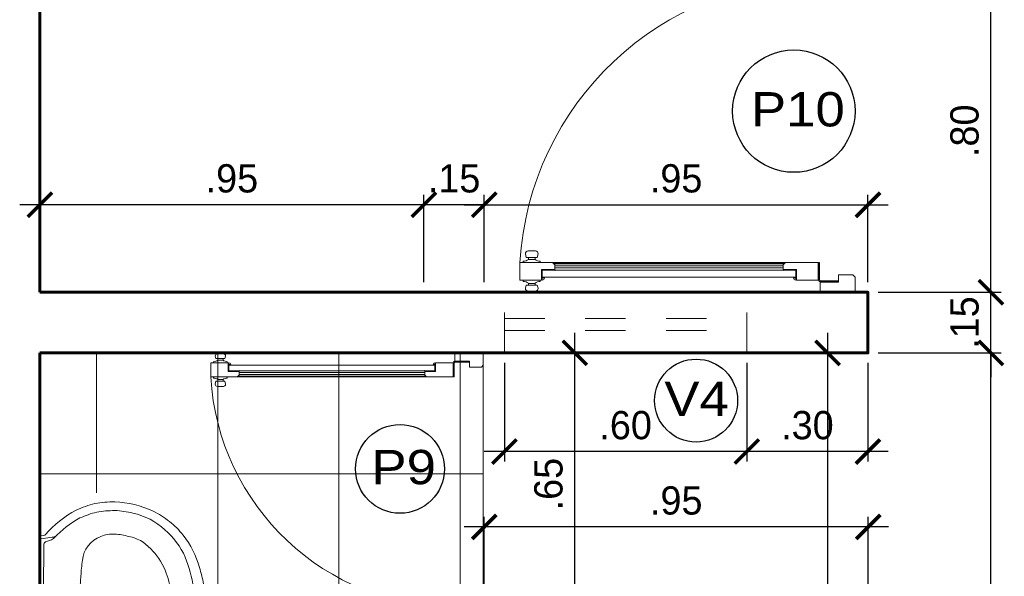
# Model space of a CAD drawing. Header units: metres. Extents: x -13 to 533, y -25 to 219.
# Tile 28 of 99: x 14.53 to 16.97, y 7.5 to 8.88. Entities that reach past the tile are written whole.
import ezdxf

# ---------------------------------------------------------------- set-up
doc = ezdxf.new("R2010")
doc.units = ezdxf.units.M
doc.linetypes.add('HIDDEN', pattern=[0.375, 0.25, -0.125])
for name, color, linetype, lineweight in [('COTAS', 4, 'Continuous', 13), ('LAYER2', 1, 'Continuous', 20), ('Pluma 0.2', 252, 'Continuous', 20), ('PLUMA 0.8', 1, 'Continuous', 60), ('SANITARIOS', 54, 'Continuous', 18), ('VANOS', 254, 'Continuous', 20)]:
    doc.layers.add(name, color=color, linetype=linetype, lineweight=lineweight)
doc.layers.add('PLUMA 0.05', color=7, linetype='Continuous', lineweight=5, true_color=0x9c9c9c)
doc.layers.add('TEXTURAS', color=7, linetype='Continuous', lineweight=5, true_color=0x8a8a8a)
doc.styles.add('STYLE1', font='arial.ttf', dxfattribs={"height": 0.3})
doc.styles.add('TEXTOCENT', font='GOTHIC.TTF')
doc.dimstyles.new('PLANTA50', dxfattribs={"dimscale": 0.5, "dimtxt": 0.2, "dimasz": 0.15, "dimexe": 0.1, "dimexo": 0.1, "dimgap": 0.1, "dimtad": 2, "dimzin": 7, "dimdsep": 46, "dimtxsty": 'TEXTOCENT', "dimblk": 'ARCHTICK', "dimcen": 0.2, "dimdle": 0.1, "dimclrd": 8, "dimclre": 8, "dimclrt": 256, "dimaunit": 1, "dimadec": 0, "dimazin": 0, "dimtfac": 1, "dimtix": 1, "dimtmove": 2, "dimatfit": 3, "dimldrblk": 'ARCHTICK', "dimfxl": 1, "dimtolj": 1, "dimtzin": 0, "dimarcsym": 0})

# ---------------------------------------------------------------- blocks, each defined once
blk = doc.blocks.new('2P-ACQUABELL')
at = {"layer": 'SANITARIOS'}
for p, q in [((-0.2215, -0.0335), (-0.2224, -0.0408)), ((-0.2175, -0.03), (0.2175, -0.03)), ((-0.2134, -0.0335), (-0.2174, -0.0638)), ((-0.2051, -0.0455), (-0.2096, -0.0595)), ((0.2051, -0.0455), (0.2096, -0.0595)), ((0.2134, -0.0335), (0.2174, -0.0638)), ((0.2215, -0.0335), (0.2224, -0.0408))]:
    blk.add_line(p, q, dxfattribs=at)
for centre, radius in [((0, -0.089), 0.015), ((0, -0.215), 0.0325), ((0, -0.215), 0.023)]:
    blk.add_circle(centre, radius, dxfattribs=at)
for centre, radius, start, end in [((-0.0249, -0.2739), 0.3038, 131.1373, 151.6384), ((-0.2294, -0.0399), 0.007, 311.1373, 352.4054), ((-0.2175, -0.034), 0.004, 90, 172.4054), ((-0.2094, -0.034), 0.004, 90, 172.4054), ((-0.1972, -0.0499), 0.009, 90.5514, 150.4426), ((0, -20.5436), 20.5036, 89.44861, 90.55139), ((0.1972, -0.0499), 0.009, 29.5574, 89.4486), ((0.2094, -0.034), 0.004, 7.5946, 90), ((0.2175, -0.034), 0.004, 7.5946, 90), ((0.2294, -0.0399), 0.007, 187.5946, 228.8627), ((0.0249, -0.2739), 0.3038, 28.3616, 48.8627), ((-0.0249, -0.2739), 0.2798, 133.0884, 151.4601), ((-0.2412, -0.0606), 0.024, 315.3999, 352.4054), ((-0.2324, -0.0521), 0.024, 313.0884, 341.9333), ((0.2324, -0.0521), 0.024, 198.0667, 226.9116), ((0.0249, -0.2739), 0.2798, 28.5399, 46.9116), ((0.2412, -0.0606), 0.024, 187.5946, 224.6001), ((-0.0075, -0.2576), 0.3122, 155.7961, 165.8494), ((0.0075, -0.2576), 0.3122, 14.1506, 24.2039), ((-0.0075, -0.2576), 0.2882, 155.9695, 165.6766), ((-0.1469, -0.2242), 0.0776, 95.375, 159.6774), ((-0.0888, -0.5935), 0.4512, 92.8254, 98.3234), ((0.0309, -2.1427), 2.0049, 90.8834, 94.0611), ((-0.0309, -2.1427), 2.0049, 85.9389, 89.1166), ((0.0888, -0.5935), 0.4512, 81.6766, 87.1746), ((0.1469, -0.2242), 0.0776, 20.3226, 84.625), ((0.0075, -0.2576), 0.2882, 14.3234, 24.0305), ((0, -0.236), 0.315, 170, 180), ((0, -0.236), 0.291, 170.1713, 179.8942), ((0, -0.236), 0.291, 0.1058, 9.8287), ((0, -0.236), 0.315, 360, 10), ((-0.1434, -0.2297), 0.0829, 156.9322, 184.3334), ((0.1434, -0.2297), 0.0829, 355.6666, 23.0678), ((-0.0334, -0.2234), 0.2819, 182.5589, 204.7332), ((-0.0334, -0.2234), 0.2579, 182.6778, 182.7973), ((-0.093, -0.2325), 0.198, 181.0271, 195.6927), ((-0.0838, -0.2324), 0.1422, 181.4363, 197.2981), ((0.0838, -0.2324), 0.1422, 342.7019, 358.5637), ((0.093, -0.2325), 0.198, 344.3073, 358.9729), ((0.0334, -0.2234), 0.2819, 335.2668, 357.4411), ((0.0334, -0.2234), 0.2579, 357.2027, 357.3222), ((-0.1069, -0.2497), 0.1804, 191.6033, 223.3179), ((-0.1188, -0.257), 0.1023, 189.9961, 211.8152), ((0.1188, -0.257), 0.1023, 328.1848, 350.0039), ((0.1069, -0.2497), 0.1804, 316.6821, 348.3967), ((-0.0923, -0.2367), 0.1356, 213.1837, 229.6305), ((0.0923, -0.2367), 0.1356, 310.3695, 326.8163), ((-0.0964, -0.2501), 0.2135, 205.2834, 219.6859), ((-0.0645, -0.2208), 0.166, 225.857, 250.8658), ((0.0645, -0.2208), 0.166, 289.1342, 314.143), ((0.0964, -0.2501), 0.2135, 320.3141, 334.7166), ((-0.0773, -0.2365), 0.2113, 220.4156, 246.175), ((-0.017, -0.0764), 0.3181, 251.3145, 262.8177), ((0.017, -0.0764), 0.3181, 277.1823, 288.6855), ((0.0773, -0.2365), 0.2113, 293.825, 319.5844), ((-0.0969, -0.2606), 0.2066, 217.5489, 232.134), ((0.0256, 0.3708), 0.7672, 263.8332, 268.0847), ((-0.0256, 0.3708), 0.7672, 271.9153, 276.1668), ((0.0969, -0.2606), 0.2066, 307.866, 322.4511), ((-0.0691, -0.2296), 0.2481, 231.4624, 254.7164), ((-0.0011, -0.011), 0.4489, 248.9077, 260.0029), ((0.0011, -0.011), 0.4489, 279.9971, 291.0923), ((0.0691, -0.2296), 0.2481, 285.2836, 308.5376), ((-0.0007, 0.0611), 0.5201, 261.3387, 270.0751), ((0.0007, 0.0611), 0.5201, 269.9249, 278.6613), ((0.0048, -0.0072), 0.4823, 253.2133, 258.7957), ((-0.0338, -0.2315), 0.2548, 257.5119, 267.6876), ((-0.3302, -7.7988), 7.3182, 87.41394, 87.75957), ((0.3302, -7.7988), 7.3182, 92.24043, 92.58606), ((0.0338, -0.2315), 0.2548, 272.3124, 282.4881), ((-0.0048, -0.0072), 0.4823, 281.2043, 286.7867)]:
    blk.add_arc(centre, radius, start, end, dxfattribs=at)
blk = doc.blocks.new('A$C387263C3')
at = {"layer": 'PLUMA 0.05', "lineweight": 9}
blk.add_arc((0.0378, 0.108), 0.9309, 0, 86.6744, dxfattribs=at)
at = {"layer": 'Pluma 0.2', "lineweight": 9}
for p, q in [((0.0918, 1.0373), (0.0378, 1.0373)), ((0.0378, 1.0373), (0.0918, 1.0373)), ((0.0378, 0.9705), (0.0378, 1.0373)), ((0.0918, 1.0373), (0.0378, 1.0373)), ((0.0378, 1.0373), (0.0918, 1.0373)), ((0.0378, 0.9705), (0.0378, 1.0373)), ((0.0918, 0.9362), (0.0918, 1.0373)), ((0.0918, 0.9362), (0.0918, 1.0373)), ((0.0035, 0.9893), (0.0035, 1.0121)), ((0.0035, 0.9893), (0.0035, 1.0121)), ((0.0216, 1.018), (0.0123, 1.0203)), ((0.0216, 1.018), (0.0123, 1.0203)), ((0.0216, 0.9835), (0.0216, 1.018)), ((0.0216, 0.9835), (0.0216, 1.018)), ((0.0216, 1.0109), (0.0277, 1.0109)), ((0.0216, 1.0109), (0.0277, 1.0109)), ((0.0277, 0.9906), (0.0277, 1.0109)), ((0.0277, 0.9906), (0.0277, 1.0109)), ((0.0334, 1.027), (0.0378, 1.027)), ((0.0334, 1.027), (0.0378, 1.027)), ((0.0962, 1.027), (0.0918, 1.027)), ((0.0962, 1.027), (0.0918, 1.027)), ((0.108, 1.0109), (0.1019, 1.0109)), ((0.1019, 0.9906), (0.1019, 1.0109)), ((0.108, 1.0109), (0.1019, 1.0109)), ((0.1019, 0.9906), (0.1019, 1.0109)), ((0.108, 1.018), (0.1192, 1.0203)), ((0.108, 1.018), (0.1192, 1.0203)), ((0.108, 0.9835), (0.108, 1.018)), ((0.108, 0.9835), (0.108, 1.018)), ((0.128, 0.9893), (0.128, 1.0121)), ((0.128, 0.9893), (0.128, 1.0121)), ((0.0005, 0.997), (0.0005, 1.0044)), ((0.0005, 1.0044), (0.0035, 1.0044)), ((0.0005, 0.997), (0.0005, 1.0044)), ((0.0005, 1.0044), (0.0035, 1.0044)), ((0.0035, 0.997), (0.0005, 0.997)), ((0.0035, 0.997), (0.0005, 0.997)), ((0.0035, 1.0044), (0.0035, 0.997)), ((0.0035, 1.0044), (0.0035, 0.997)), ((0.0216, 0.9835), (0.0123, 0.9812)), ((0.0216, 0.9835), (0.0123, 0.9812)), ((0.0216, 0.9906), (0.0277, 0.9906)), ((0.0216, 0.9906), (0.0277, 0.9906)), ((0.108, 0.9906), (0.1019, 0.9906)), ((0.108, 0.9906), (0.1019, 0.9906)), ((0.108, 0.9835), (0.1192, 0.9812)), ((0.108, 0.9835), (0.1192, 0.9812)), ((0.0334, 0.9744), (0.0378, 0.9744)), ((0.0334, 0.9744), (0.0378, 0.9744)), ((0.0706, 0.9705), (0.0378, 0.9705)), ((0.0706, 0.9705), (0.0378, 0.9705)), ((0.0447, 0.9683), (0.0378, 0.9683)), ((0.0447, 0.9683), (0.0378, 0.9683)), ((0.0447, 0.9614), (0.0447, 0.9683)), ((0.0447, 0.9614), (0.0447, 0.9683)), ((0.0468, 0.9683), (0.0684, 0.9683)), ((0.0684, 0.9683), (0.0468, 0.9683)), ((0.0468, 0.5394), (0.0468, 0.9683)), ((0.0468, 0.514), (0.0468, 0.9683)), ((0.0468, 0.9683), (0.0684, 0.9683)), ((0.0684, 0.9683), (0.0468, 0.9683)), ((0.0468, 0.5394), (0.0468, 0.9683)), ((0.0468, 0.514), (0.0468, 0.9683)), ((0.0684, 0.9293), (0.0684, 0.9683)), ((0.0684, 0.9293), (0.0684, 0.9683)), ((0.0706, 0.9293), (0.0706, 0.9705)), ((0.0706, 0.9293), (0.0706, 0.9705)), ((0.0962, 0.9744), (0.0918, 0.9744)), ((0.0962, 0.9744), (0.0918, 0.9744)), ((0.0684, 0.9293), (0.0676, 0.9285)), ((0.0684, 0.9293), (0.0676, 0.9285)), ((0.0684, 0.9276), (0.0676, 0.9285)), ((0.0684, 0.9276), (0.0676, 0.9285)), ((0.0684, 0.5394), (0.0684, 0.9276)), ((0.0684, 0.514), (0.0684, 0.9276)), ((0.0684, 0.5394), (0.0684, 0.9276)), ((0.0684, 0.514), (0.0684, 0.9276)), ((0.0849, 0.9293), (0.0706, 0.9293)), ((0.0849, 0.9293), (0.0706, 0.9293)), ((0.0754, 0.2225), (0.0754, 0.9293)), ((0.0754, 0.2225), (0.0754, 0.9293)), ((0.0818, 0.2225), (0.0818, 0.9293)), ((0.0818, 0.2225), (0.0818, 0.9293)), ((0.0849, 0.9293), (0.0918, 0.9362)), ((0.0849, 0.9293), (0.0918, 0.9362)), ((0.0882, 0.2193), (0.0882, 0.9325)), ((0.0882, 0.2193), (0.0882, 0.9325)), ((0.09, 0.2174), (0.09, 0.9344)), ((0.09, 0.2174), (0.09, 0.9344)), ((0.0918, 0.2156), (0.0918, 0.9362)), ((0.0918, 0.2156), (0.0918, 0.9362)), ((0.0468, 0.5394), (0.0468, 0.1835)), ((0.0468, 0.5394), (0.0468, 0.1835)), ((0.0684, 0.5394), (0.0684, 0.2242)), ((0.0684, 0.5394), (0.0684, 0.2242)), ((0.0468, 0.514), (0.0468, 0.1835)), ((0.0468, 0.514), (0.0468, 0.1835)), ((0.0684, 0.514), (0.0684, 0.2242)), ((0.0684, 0.514), (0.0684, 0.2242)), ((0.0684, 0.2242), (0.0676, 0.2233)), ((0.0684, 0.2242), (0.0676, 0.2233)), ((0.0684, 0.2225), (0.0676, 0.2233)), ((0.0684, 0.2225), (0.0676, 0.2233)), ((0.0684, 0.2225), (0.0684, 0.1835)), ((0.0684, 0.2225), (0.0684, 0.1835)), ((0.0706, 0.2225), (0.0706, 0.1813)), ((0.0849, 0.2225), (0.0706, 0.2225)), ((0.0706, 0.2225), (0.0706, 0.1813)), ((0.0849, 0.2225), (0.0706, 0.2225)), ((0.0849, 0.2225), (0.0918, 0.2156)), ((0.0849, 0.2225), (0.0918, 0.2156)), ((0.0918, 0.2156), (0.0918, 0.1145)), ((0.0918, 0.2156), (0.0918, 0.1145)), ((0.0447, 0.1835), (0.0378, 0.1835)), ((0.0447, 0.1835), (0.0378, 0.1835)), ((0.0447, 0.1904), (0.0447, 0.1835)), ((0.0447, 0.1904), (0.0447, 0.1835)), ((0.0468, 0.1835), (0.0684, 0.1835)), ((0.0684, 0.1835), (0.0468, 0.1835)), ((0.0468, 0.1835), (0.0684, 0.1835)), ((0.0684, 0.1835), (0.0468, 0.1835)), ((0.0378, 0.1813), (0.0378, 0.1145)), ((0.0706, 0.1813), (0.0378, 0.1813)), ((0.0378, 0.1813), (0.0378, 0.1145)), ((0.0706, 0.1813), (0.0378, 0.1813)), ((0, 0), (0, 0.108)), ((0, 0.108), (0.0313, 0.108)), ((0, 0), (0, 0.108)), ((0, 0.108), (0.0313, 0.108)), ((0.0313, 0.0518), (0.0313, 0.108)), ((0.0313, 0.0518), (0.0313, 0.108)), ((0.0335, 0.054), (0.0335, 0.108)), ((0.0335, 0.108), (0.0356, 0.108)), ((0.0335, 0.054), (0.0335, 0.108)), ((0.0335, 0.108), (0.0356, 0.108)), ((0.0356, 0.054), (0.0356, 0.108)), ((0.0356, 0.054), (0.0356, 0.108)), ((0.0918, 0.1145), (0.0378, 0.1145)), ((0.0378, 0.1145), (0.0918, 0.1145)), ((0.0918, 0.1145), (0.0378, 0.1145)), ((0.0378, 0.1145), (0.0918, 0.1145)), ((0.0378, 0.1102), (0.0378, 0.1123)), ((0.0918, 0.1123), (0.0378, 0.1123)), ((0.0378, 0.1102), (0.0378, 0.1123)), ((0.0918, 0.1123), (0.0378, 0.1123)), ((0.0378, 0.1102), (0.0918, 0.1102)), ((0.0378, 0.1102), (0.0918, 0.1102)), ((0.0918, 0.1123), (0.0918, 0.1102)), ((0.0918, 0.1123), (0.0918, 0.1102)), ((0.9687, 0.0518), (0.9687, 0.108)), ((1, 0.108), (0.9687, 0.108)), ((0.9687, 0.0518), (0.9687, 0.108)), ((1, 0.108), (0.9687, 0.108)), ((1, 0), (1, 0.108)), ((1, 0), (1, 0.108)), ((0.0313, 0.0518), (0.054, 0.0518)), ((0.0313, 0.0518), (0.054, 0.0518)), ((0.0356, 0.054), (0.0335, 0.054)), ((0.0356, 0.054), (0.0335, 0.054)), ((0.054, 0.0069), (0.054, 0.0518)), ((0.054, 0.0069), (0.054, 0.0518)), ((0.9687, 0.0518), (0.946, 0.0518)), ((0.946, 0.0069), (0.946, 0.0518)), ((0.9687, 0.0518), (0.946, 0.0518)), ((0.946, 0.0069), (0.946, 0.0518)), ((0, 0), (0.0471, 0)), ((0, 0), (0.0471, 0)), ((0.0471, 0), (0.054, 0.0069)), ((0.0471, 0), (0.054, 0.0069)), ((0.9529, 0), (0.946, 0.0069)), ((0.9529, 0), (0.946, 0.0069)), ((1, 0), (0.9529, 0)), ((1, 0), (0.9529, 0))]:
    blk.add_line(p, q, dxfattribs=at)
for centre, major_axis, ratio, start_param, end_param in [((0.0116, 1.0121), (0.00575, 0.00575), 1, 0.703792, 2.356194), ((0.0116, 1.0121), (0.00575, 0.00575), 1, 0.703792, 2.356194), ((0.0078, 1.0271), (0.0182, 0.0182), 1, -1.468973, -0.787147), ((0.0078, 1.0271), (0.0182, 0.0182), 1, -1.468973, -0.787147), ((0.1218, 1.0271), (0.0182, -0.0182), 1, 3.92874, 4.610566), ((0.1218, 1.0271), (0.0182, -0.0182), 1, 3.92874, 4.610566), ((0.1198, 1.0121), (0.00575, 0.00575), 1, -0.785398, 0.867005), ((0.1198, 1.0121), (0.00575, 0.00575), 1, -0.785398, 0.867005), ((0.0116, 0.9893), (0.00575, -0.00575), 1, 3.926991, 5.579394), ((0.0116, 0.9893), (0.00575, -0.00575), 1, 3.926991, 5.579394), ((0.0078, 0.9744), (0.0182, -0.0182), 1, 0.787147, 1.468973), ((0.0078, 0.9744), (0.0182, -0.0182), 1, 0.787147, 1.468973), ((0.1218, 0.9744), (0.0182, 0.0182), 1, 1.672619, 2.354445), ((0.1218, 0.9744), (0.0182, 0.0182), 1, 1.672619, 2.354445), ((0.1198, 0.9893), (0.00575, -0.00575), 1, 5.41618, 7.068584), ((0.1198, 0.9893), (0.00575, -0.00575), 1, 5.41618, 7.068584), ((0.0447, 0.9683), (0.00485, -0.00485), 1, 3.926991, 5.497787), ((0.0447, 0.9683), (0.00485, -0.00485), 1, 3.926991, 5.497787), ((0.0447, 0.1835), (0.00485, 0.00485), 1, 0.785398, 2.356194), ((0.0447, 0.1835), (0.00485, 0.00485), 1, 0.785398, 2.356194), ((0.0356, 0.1102), (0.00153, 0.00153), 0.999998, 2.531896, 8.815081), ((0.0356, 0.1102), (0.00153, 0.00153), 0.999998, 2.531896, 8.815081)]:
    blk.add_ellipse(centre, major_axis=major_axis, ratio=ratio, start_param=start_param, end_param=end_param, dxfattribs=at)
blk = doc.blocks.new('_ARCHTICK')
at = {"color": 0, "linetype": 'ByBlock', "const_width": 0.15}
blk.add_lwpolyline([(-0.5, -0.5), (0.5, 0.5)], dxfattribs=at)
blk = doc.blocks.new('*D262')
at = {"layer": 'COTAS', "color": 251, "linetype": 'Continuous', "lineweight": -2, "transparency": 16777216}
for p, q in [((15.5306, 8.225), (15.5306, 8.4417)), ((15.68, 8.225), (15.68, 8.4417)), ((15.5306, 8.4167), (15.4706, 8.4167)), ((15.68, 8.4167), (15.5306, 8.4167)), ((15.68, 8.4167), (15.74, 8.4167))]:
    blk.add_line(p, q, dxfattribs=at)
at = {"layer": 'Defpoints', "color": 0, "linetype": 'Continuous', "lineweight": 5, "transparency": 16777216}
for p in [(15.5306, 8.4167), (15.5306, 8.2), (15.68, 8.2)]:
    blk.add_point(p, dxfattribs=at)
at = {"layer": 'COTAS', "color": 251, "linetype": 'Continuous', "lineweight": -2, "transparency": 16777216, "xscale": 0.06, "yscale": 0.06, "zscale": 0.06}
blk.add_blockref('_ARCHTICK', (15.5306, 8.4167), dxfattribs=at)
at = {"layer": 'COTAS', "color": 251, "linetype": 'Continuous', "lineweight": -2, "transparency": 16777216, "xscale": 0.06, "yscale": 0.06, "zscale": 0.06, "rotation": 180}
blk.add_blockref('_ARCHTICK', (15.68, 8.4167), dxfattribs=at)
at = {"layer": 'COTAS', "color": 2, "linetype": 'Continuous', "lineweight": 5, "transparency": 16777216, "insert": (15.6053, 8.4817), "char_height": 0.07, "attachment_point": 5}
blk.add_mtext('\\A1;.15', dxfattribs=at)
blk = doc.blocks.new('*D263')
at = {"layer": 'COTAS', "color": 251, "linetype": 'Continuous', "lineweight": -2, "transparency": 16777216}
for p, q in [((14.58, 8.2226), (14.58, 8.4417)), ((15.5306, 8.225), (15.5306, 8.4417)), ((15.5806, 8.4167), (14.53, 8.4167))]:
    blk.add_line(p, q, dxfattribs=at)
at = {"layer": 'Defpoints', "color": 0, "linetype": 'Continuous', "lineweight": 5, "transparency": 16777216}
for p in [(14.58, 8.4167), (14.58, 8.1976), (15.5306, 8.2)]:
    blk.add_point(p, dxfattribs=at)
at = {"layer": 'COTAS', "color": 251, "linetype": 'Continuous', "lineweight": -2, "transparency": 16777216, "xscale": 0.06, "yscale": 0.06, "zscale": 0.06, "rotation": 180}
blk.add_blockref('_ARCHTICK', (14.58, 8.4167), dxfattribs=at)
at = {"layer": 'COTAS', "color": 251, "linetype": 'Continuous', "lineweight": -2, "transparency": 16777216, "xscale": 0.06, "yscale": 0.06, "zscale": 0.06}
blk.add_blockref('_ARCHTICK', (15.5306, 8.4167), dxfattribs=at)
at = {"layer": 'COTAS', "color": 2, "linetype": 'Continuous', "lineweight": 5, "transparency": 16777216, "insert": (15.0553, 8.4817), "char_height": 0.07, "attachment_point": 5}
blk.add_mtext('\\A1;.95', dxfattribs=at)
blk = doc.blocks.new('*D267')
at = {"layer": 'COTAS', "color": 251, "linetype": 'Continuous', "lineweight": -2, "transparency": 16777216}
for p, q in [((16.53, 8.1), (16.53, 6.1967)), ((16.2742, 8.05), (16.555, 8.05)), ((16.2742, 6.2467), (16.555, 6.2467))]:
    blk.add_line(p, q, dxfattribs=at)
at = {"layer": 'Defpoints', "color": 0, "linetype": 'Continuous', "lineweight": 5, "transparency": 16777216}
for p in [(16.2492, 8.05), (16.2492, 6.2467), (16.53, 6.2467)]:
    blk.add_point(p, dxfattribs=at)
at = {"layer": 'COTAS', "color": 251, "linetype": 'Continuous', "lineweight": -2, "transparency": 16777216, "xscale": 0.06, "yscale": 0.06, "zscale": 0.06}
for p, rotation in [((16.53, 8.05), 90), ((16.53, 6.2467), 270)]:
    blk.add_blockref('_ARCHTICK', p, dxfattribs=dict(at, rotation=rotation))
at = {"layer": 'COTAS', "color": 2, "linetype": 'Continuous', "lineweight": 5, "transparency": 16777216, "insert": (16.465, 7.1484), "char_height": 0.07, "attachment_point": 5, "rotation": 90}
blk.add_mtext('\\A1;1.80', dxfattribs=at)
blk = doc.blocks.new('*D268')
at = {"layer": 'COTAS', "color": 251, "linetype": 'Continuous', "lineweight": -2, "transparency": 16777216}
for p, q in [((15.68, 7.425), (15.68, 7.6441)), ((16.6306, 6.3157), (16.6306, 7.6441)), ((16.6806, 7.6191), (15.63, 7.6191))]:
    blk.add_line(p, q, dxfattribs=at)
at = {"layer": 'Defpoints', "color": 0, "linetype": 'Continuous', "lineweight": 5, "transparency": 16777216}
for p in [(15.68, 7.6191), (15.68, 7.4), (16.6306, 6.2907)]:
    blk.add_point(p, dxfattribs=at)
at = {"layer": 'COTAS', "color": 251, "linetype": 'Continuous', "lineweight": -2, "transparency": 16777216, "xscale": 0.06, "yscale": 0.06, "zscale": 0.06, "rotation": 180}
blk.add_blockref('_ARCHTICK', (15.68, 7.6191), dxfattribs=at)
at = {"layer": 'COTAS', "color": 251, "linetype": 'Continuous', "lineweight": -2, "transparency": 16777216, "xscale": 0.06, "yscale": 0.06, "zscale": 0.06}
blk.add_blockref('_ARCHTICK', (16.6306, 7.6191), dxfattribs=at)
at = {"layer": 'COTAS', "color": 2, "linetype": 'Continuous', "lineweight": 5, "transparency": 16777216, "insert": (16.1553, 7.6841), "char_height": 0.07, "attachment_point": 5}
blk.add_mtext('\\A1;.95', dxfattribs=at)
blk = doc.blocks.new('*D291')
at = {"layer": 'COTAS', "color": 251, "linetype": 'Continuous', "lineweight": -2, "transparency": 16777216}
for p, q in [((16.9343, 6.1967), (16.9343, 8.1)), ((16.655, 8.05), (16.9593, 8.05)), ((16.6547, 6.2467), (16.9593, 6.2467))]:
    blk.add_line(p, q, dxfattribs=at)
at = {"layer": 'Defpoints', "color": 0, "linetype": 'Continuous', "lineweight": 5, "transparency": 16777216}
for p in [(16.63, 8.05), (16.9343, 8.05), (16.6297, 6.2467)]:
    blk.add_point(p, dxfattribs=at)
at = {"layer": 'COTAS', "color": 251, "linetype": 'Continuous', "lineweight": -2, "transparency": 16777216, "xscale": 0.06, "yscale": 0.06, "zscale": 0.06}
for p, rotation in [((16.9343, 8.05), 90), ((16.9343, 6.2467), 270)]:
    blk.add_blockref('_ARCHTICK', p, dxfattribs=dict(at, rotation=rotation))
at = {"layer": 'COTAS', "color": 2, "linetype": 'Continuous', "lineweight": 5, "transparency": 16777216, "insert": (16.8693, 7.1484), "char_height": 0.07, "attachment_point": 5, "rotation": 90}
blk.add_mtext('\\A1;1.80', dxfattribs=at)
blk = doc.blocks.new('*D292')
at = {"layer": 'COTAS', "color": 251, "linetype": 'Continuous', "lineweight": -2, "transparency": 16777216}
for p, q in [((16.9343, 8.2), (16.9343, 8.26)), ((16.655, 8.2), (16.9593, 8.2)), ((16.9343, 8.05), (16.9343, 8.2)), ((16.655, 8.05), (16.9593, 8.05)), ((16.9343, 8.05), (16.9343, 7.99))]:
    blk.add_line(p, q, dxfattribs=at)
at = {"layer": 'Defpoints', "color": 0, "linetype": 'Continuous', "lineweight": 5, "transparency": 16777216}
for p in [(16.63, 8.2), (16.9343, 8.2), (16.63, 8.05)]:
    blk.add_point(p, dxfattribs=at)
at = {"layer": 'COTAS', "color": 251, "linetype": 'Continuous', "lineweight": -2, "transparency": 16777216, "xscale": 0.06, "yscale": 0.06, "zscale": 0.06}
for p, rotation in [((16.9343, 8.2), 270), ((16.9343, 8.05), 90)]:
    blk.add_blockref('_ARCHTICK', p, dxfattribs=dict(at, rotation=rotation))
at = {"layer": 'COTAS', "color": 2, "linetype": 'Continuous', "lineweight": 5, "transparency": 16777216, "insert": (16.8693, 8.125), "char_height": 0.07, "attachment_point": 5, "rotation": 90}
blk.add_mtext('\\A1;.15', dxfattribs=at)
blk = doc.blocks.new('*D293')
at = {"layer": 'COTAS', "color": 251, "linetype": 'Continuous', "lineweight": -2, "transparency": 16777216}
for p, q in [((16.9343, 8.15), (16.9343, 9.05)), ((16.655, 9), (16.9593, 9)), ((16.655, 8.2), (16.9593, 8.2))]:
    blk.add_line(p, q, dxfattribs=at)
at = {"layer": 'Defpoints', "color": 0, "linetype": 'Continuous', "lineweight": 5, "transparency": 16777216}
for p in [(16.63, 9), (16.9343, 9), (16.63, 8.2)]:
    blk.add_point(p, dxfattribs=at)
at = {"layer": 'COTAS', "color": 251, "linetype": 'Continuous', "lineweight": -2, "transparency": 16777216, "xscale": 0.06, "yscale": 0.06, "zscale": 0.06}
for p, rotation in [((16.9343, 9), 90), ((16.9343, 8.2), 270)]:
    blk.add_blockref('_ARCHTICK', p, dxfattribs=dict(at, rotation=rotation))
at = {"layer": 'COTAS', "color": 2, "linetype": 'Continuous', "lineweight": 5, "transparency": 16777216, "insert": (16.8693, 8.6), "char_height": 0.07, "attachment_point": 5, "rotation": 90}
blk.add_mtext('\\A1;.80', dxfattribs=at)
blk = doc.blocks.new('*D484')
at = {"layer": 'COTAS', "color": 251, "linetype": 'Continuous', "lineweight": -2, "transparency": 16777216}
for p, q in [((15.68, 8.25), (15.68, 8.4417)), ((16.63, 8.225), (16.63, 8.4417)), ((15.63, 8.4167), (16.68, 8.4167))]:
    blk.add_line(p, q, dxfattribs=at)
at = {"layer": 'Defpoints', "color": 0, "linetype": 'Continuous', "lineweight": 5, "transparency": 16777216}
for p in [(16.63, 8.4167), (15.68, 8.225), (16.63, 8.2)]:
    blk.add_point(p, dxfattribs=at)
at = {"layer": 'COTAS', "color": 251, "linetype": 'Continuous', "lineweight": -2, "transparency": 16777216, "xscale": 0.06, "yscale": 0.06, "zscale": 0.06, "rotation": 180}
blk.add_blockref('_ARCHTICK', (15.68, 8.4167), dxfattribs=at)
at = {"layer": 'COTAS', "color": 251, "linetype": 'Continuous', "lineweight": -2, "transparency": 16777216, "xscale": 0.06, "yscale": 0.06, "zscale": 0.06}
blk.add_blockref('_ARCHTICK', (16.63, 8.4167), dxfattribs=at)
at = {"layer": 'COTAS', "color": 2, "linetype": 'Continuous', "lineweight": 5, "transparency": 16777216, "insert": (16.155, 8.4817), "char_height": 0.07, "attachment_point": 5}
blk.add_mtext('\\A1;.95', dxfattribs=at)
blk = doc.blocks.new('*D485')
at = {"layer": 'COTAS', "color": 251, "linetype": 'Continuous', "lineweight": -2, "transparency": 16777216}
for p, q in [((16.33, 8.025), (16.33, 7.7806)), ((16.63, 8.025), (16.63, 7.7806)), ((16.68, 7.8056), (16.28, 7.8056))]:
    blk.add_line(p, q, dxfattribs=at)
at = {"layer": 'Defpoints', "color": 0, "linetype": 'Continuous', "lineweight": 5, "transparency": 16777216}
for p in [(16.33, 8.05), (16.63, 8.05), (16.33, 7.8056)]:
    blk.add_point(p, dxfattribs=at)
at = {"layer": 'COTAS', "color": 251, "linetype": 'Continuous', "lineweight": -2, "transparency": 16777216, "xscale": 0.06, "yscale": 0.06, "zscale": 0.06, "rotation": 180}
blk.add_blockref('_ARCHTICK', (16.33, 7.8056), dxfattribs=at)
at = {"layer": 'COTAS', "color": 251, "linetype": 'Continuous', "lineweight": -2, "transparency": 16777216, "xscale": 0.06, "yscale": 0.06, "zscale": 0.06}
blk.add_blockref('_ARCHTICK', (16.63, 7.8056), dxfattribs=at)
at = {"layer": 'COTAS', "color": 2, "linetype": 'Continuous', "lineweight": 5, "transparency": 16777216, "insert": (16.48, 7.8706), "char_height": 0.07, "attachment_point": 5}
blk.add_mtext('\\A1;.30', dxfattribs=at)
blk = doc.blocks.new('*D486')
at = {"layer": 'COTAS', "color": 251, "linetype": 'Continuous', "lineweight": -2, "transparency": 16777216}
for p, q in [((15.73, 8.025), (15.73, 7.7806)), ((16.33, 8.025), (16.33, 7.7806)), ((16.38, 7.8056), (15.68, 7.8056))]:
    blk.add_line(p, q, dxfattribs=at)
at = {"layer": 'Defpoints', "color": 0, "linetype": 'Continuous', "lineweight": 5, "transparency": 16777216}
for p in [(15.73, 8.05), (16.33, 8.05), (15.73, 7.8056)]:
    blk.add_point(p, dxfattribs=at)
at = {"layer": 'COTAS', "color": 251, "linetype": 'Continuous', "lineweight": -2, "transparency": 16777216, "xscale": 0.06, "yscale": 0.06, "zscale": 0.06, "rotation": 180}
blk.add_blockref('_ARCHTICK', (15.73, 7.8056), dxfattribs=at)
at = {"layer": 'COTAS', "color": 251, "linetype": 'Continuous', "lineweight": -2, "transparency": 16777216, "xscale": 0.06, "yscale": 0.06, "zscale": 0.06}
blk.add_blockref('_ARCHTICK', (16.33, 7.8056), dxfattribs=at)
at = {"layer": 'COTAS', "color": 2, "linetype": 'Continuous', "lineweight": 5, "transparency": 16777216, "insert": (16.03, 7.8706), "char_height": 0.07, "attachment_point": 5}
blk.add_mtext('\\A1;.60', dxfattribs=at)
blk = doc.blocks.new('*D487')
at = {"layer": 'COTAS', "color": 251, "linetype": 'Continuous', "lineweight": -2, "transparency": 16777216}
for p, q in [((15.9043, 7.35), (15.9043, 8.1)), ((15.705, 8.05), (15.9293, 8.05)), ((15.705, 7.4), (15.9293, 7.4))]:
    blk.add_line(p, q, dxfattribs=at)
at = {"layer": 'Defpoints', "color": 0, "linetype": 'Continuous', "lineweight": 5, "transparency": 16777216}
for p in [(15.68, 8.05), (15.9043, 8.05), (15.68, 7.4)]:
    blk.add_point(p, dxfattribs=at)
at = {"layer": 'COTAS', "color": 251, "linetype": 'Continuous', "lineweight": -2, "transparency": 16777216, "xscale": 0.06, "yscale": 0.06, "zscale": 0.06}
for p, rotation in [((15.9043, 8.05), 90), ((15.9043, 7.4), 270)]:
    blk.add_blockref('_ARCHTICK', p, dxfattribs=dict(at, rotation=rotation))
at = {"layer": 'COTAS', "color": 2, "linetype": 'Continuous', "lineweight": 5, "transparency": 16777216, "insert": (15.8393, 7.725), "char_height": 0.07, "attachment_point": 5, "rotation": 90}
blk.add_mtext('\\A1;.65', dxfattribs=at)

msp = doc.modelspace()

# ---------------------------------------------------------------- hatches: boundary and pattern name
at = {"layer": 'TEXTURAS', "linetype": 'Continuous', "lineweight": 5}
h = msp.add_hatch(dxfattribs=at)
h.set_pattern_fill('_USER', color=251, scale=0.3, angle=-180, double=1, pattern_type=0)
h.set_pattern_definition([(180, (75.62, 8.05), (-2e-16, -0.3), []), (270, (75.62, 8.05), (0.3, -3e-16), [])])
h.paths.add_polyline_path([(15.6773, 8.05), (14.58, 8.05), (14.58, 7.6577), (14.7265, 7.7052), (14.9033, 7.6655), (15.0017, 7.5462), (14.9922, 7.3976), (14.9588, 7.2343), (14.8813, 7.1487), (14.8139, 7.121), (14.7162, 7.1184), (14.6504, 7.146), (14.58, 7.1755), (14.58, 6.5), (14.73, 6.5), (14.73, 6.25), (14.9318, 6.25), (14.9417, 6.4809), (15.0463, 6.4809), (14.9728, 6.6845), (14.9831, 6.7732), (15.0328, 6.8759), (15.1131, 6.9264), (15.1844, 6.9375), (15.3082, 6.8908), (15.3756, 6.7893), (15.3614, 6.6811), (15.3614, 6.6), (15.3245, 6.5448), (15.301, 6.4773), (15.387, 6.4773), (15.4196, 6.4384), (15.4196, 6.25), (15.53, 6.25), (15.53, 7.4), (15.68, 7.3997)])

# ---------------------------------------------------------------- linework, layer by layer
at = {"linetype": 'Continuous'}
for centre, radius in [((16.4464, 8.6486), 0.1515), ((16.2044, 7.9318), 0.1027), ((15.4715, 7.7627), 0.11)]:
    msp.add_circle(centre, radius, dxfattribs=at)
at = {"layer": 'Pluma 0.2', "color": 251, "linetype": 'HIDDEN', "lineweight": 5, "ltscale": 0.4}
for p, q in [((15.73, 8.05), (15.73, 8.2)), ((16.33, 8.05), (16.33, 8.2)), ((15.73, 8.1355), (16.33, 8.1355)), ((15.73, 8.1055), (16.33, 8.1055))]:
    msp.add_line(p, q, dxfattribs=at)
at = {"layer": 'PLUMA 0.8'}
for points in [[(14.58, 9.5), (14.58, 8.2)], [(14.58, 8.2), (16.63, 8.2), (16.63, 8.05), (14.58, 8.05)], [(14.58, 8.05), (14.58, 7.95)], [(14.58, 8.05), (14.58, 6.5)]]:
    msp.add_lwpolyline(points, dxfattribs=at)
at = {"layer": 'TEXTURAS'}
msp.add_lwpolyline([(15.6773, 7.4153), (15.6773, 8.05)], dxfattribs=at)

# ---------------------------------------------------------------- block references
at = {"layer": 'LAYER2', "xscale": 0.9, "yscale": 0.9, "zscale": 0.9, "rotation": 90.00000000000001}
msp.add_blockref('2P-ACQUABELL', (14.553, 7.3976), dxfattribs=at)
at = {"layer": 'VANOS'}
for p, xscale, yscale, zscale, rotation in [((16.5982, 8.2), 0.8000000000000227, 0.8000000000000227, 0.8000000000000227, 90.00000000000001), ((15.6773, 8.05), -0.6499998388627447, 0.6499998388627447, 0.6499998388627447, 90)]:
    msp.add_blockref('A$C387263C3', p, dxfattribs=dict(at, xscale=xscale, yscale=yscale, zscale=zscale, rotation=rotation))

# ---------------------------------------------------------------- texts
at = {"color": 9, "linetype": 'Continuous', "style": 'STYLE1', "width": 1.1}
for s, p in [('P10', (16.3402, 8.6107)), ('V4', (16.1258, 7.8938)), ('P9', (15.4007, 7.7247))]:
    msp.add_text(s, height=0.085, dxfattribs=at).set_placement(p)

# ---------------------------------------------------------------- dimensions: what is measured, and where the dimension line sits
at = {"layer": 'COTAS', "linetype": 'Continuous', "lineweight": 5}
for base, p1, p2, angle, picture, middle in [((16.9343, 9), (16.63, 8.2), (16.63, 9), 90, '*D293', (16.8693, 8.6)), ((14.58, 8.4167), (15.5306, 8.2), (14.58, 8.1976), 180, '*D263', (15.0553, 8.4817)), ((15.5306, 8.4167), (15.68, 8.2), (15.5306, 8.2), 180, '*D262', (15.6053, 8.4817)), ((16.9343, 8.2), (16.63, 8.05), (16.63, 8.2), 90, '*D292', (16.8693, 8.125)), ((15.9043, 8.05), (15.68, 7.4), (15.68, 8.05), 90, '*D487', (15.8393, 7.725)), ((16.53, 6.2467), (16.2492, 8.05), (16.2492, 6.2467), 270, '*D267', (16.465, 7.1484)), ((16.9343, 8.05), (16.6297, 6.2467), (16.63, 8.05), 90, '*D291', (16.8693, 7.1484)), ((15.68, 7.6191), (16.6306, 6.2907), (15.68, 7.4), 180, '*D268', (16.1553, 7.6841))]:
    dim = msp.add_linear_dim(base=base, p1=p1, p2=p2, angle=angle, dimstyle='PLANTA50', override={"dimtxt": 0.14, "dimasz": 0.12, "dimexe": 0.05, "dimexo": 0.05, "dimgap": 0.06, "dimtad": 1, "dimtxsty": 'Standard', "dimclrd": 251, "dimclre": 251, "dimclrt": 2}, dxfattribs=at)
    dim.commit()
    dim.dimension.update_dxf_attribs({"geometry": picture, "text_midpoint": middle})
for base, p1, p2, picture, middle in [((16.63, 8.4167), (15.68, 8.225), (16.63, 8.2), '*D484', (16.155, 8.4817)), ((15.73, 7.8056), (16.33, 8.05), (15.73, 8.05), '*D486', (16.03, 7.8706)), ((16.33, 7.8056), (16.63, 8.05), (16.33, 8.05), '*D485', (16.48, 7.8706))]:
    dim = msp.add_linear_dim(base=base, p1=p1, p2=p2, dimstyle='PLANTA50', override={"dimtxt": 0.14, "dimasz": 0.12, "dimexe": 0.05, "dimexo": 0.05, "dimgap": 0.06, "dimtad": 1, "dimtxsty": 'Standard', "dimclrd": 251, "dimclre": 251, "dimclrt": 2}, dxfattribs=at)
    dim.commit()
    dim.dimension.update_dxf_attribs({"geometry": picture, "text_midpoint": middle})

doc.saveas('drawing.dxf')
